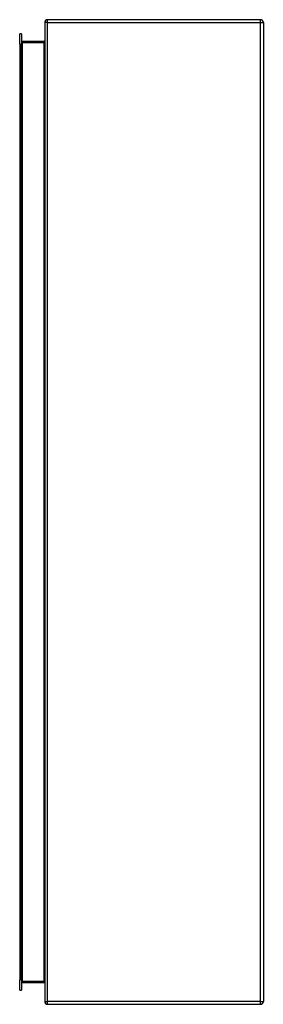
# Model space of a CAD drawing. Header units: inches. Extents: x 46.3 to 55.3, y 9.3 to 45.3.
import ezdxf

# ---------------------------------------------------------------- set-up
doc = ezdxf.new("R2010")
doc.units = ezdxf.units.IN
doc.header["$LTSCALE"] = 4.8
doc.header["$MEASUREMENT"] = 0
doc.layers.add('Visible Edges(ANSI)', color=7, linetype='Continuous', lineweight=25)
doc.layers.add('Visible Tangent Edges(ANSI)', color=7, linetype='Continuous', lineweight=25)

msp = doc.modelspace()

# ---------------------------------------------------------------- linework, layer by layer
at = {"layer": 'Visible Edges(ANSI)'}
for p, q in [((47.257, 45.228), (47.257, 9.426)), ((55.158, 45.327), (47.356, 45.327)), ((55.257, 45.228), (55.257, 9.426)), ((46.34, 44.43), (46.34, 44.815)), ((46.408, 44.815), (46.34, 44.815)), ((46.408, 44.815), (46.408, 44.43)), ((46.34, 44.43), (46.34, 10.224)), ((46.408, 10.224), (46.408, 44.43)), ((47.226, 44.529), (46.439, 44.529)), ((46.34, 9.839), (46.34, 10.224)), ((46.408, 10.224), (46.408, 9.839)), ((46.439, 10.125), (47.226, 10.125)), ((46.34, 9.839), (46.408, 9.839)), ((47.356, 9.327), (55.158, 9.327))]:
    msp.add_line(p, q, dxfattribs=at)
at = {"layer": 'Visible Edges(ANSI)', "flags": 128}
for points in [[(47.257, 44.56), (47.256, 44.558), (47.256, 44.556), (47.256, 44.554), (47.256, 44.553), (47.255, 44.551), (47.255, 44.549), (47.254, 44.548), (47.253, 44.546), (47.252, 44.544), (47.251, 44.543), (47.25, 44.541), (47.249, 44.54), (47.248, 44.538), (47.246, 44.537), (47.245, 44.535), (47.243, 44.534), (47.241, 44.533), (47.239, 44.532), (47.237, 44.531), (47.235, 44.53), (47.233, 44.529), (47.23, 44.529), (47.228, 44.529), (47.226, 44.529)], [(47.226, 10.125), (47.228, 10.125), (47.23, 10.125), (47.233, 10.124), (47.235, 10.123), (47.237, 10.123), (47.239, 10.122), (47.241, 10.121), (47.243, 10.119), (47.245, 10.118), (47.246, 10.117), (47.248, 10.115), (47.249, 10.114), (47.25, 10.112), (47.251, 10.111), (47.252, 10.109), (47.253, 10.108), (47.254, 10.106), (47.255, 10.104), (47.255, 10.103), (47.256, 10.101), (47.256, 10.099), (47.256, 10.097), (47.256, 10.096), (47.257, 10.094)]]:
    msp.add_lwpolyline(points, dxfattribs=at)
at = {"layer": 'Visible Edges(ANSI)'}
for centre, radius, start, end in [((47.356, 45.228), 0.099, 90, 180), ((55.158, 45.228), 0.099, 0, 90), ((46.439, 44.56), 0.031, 180, 270), ((46.439, 10.094), 0.031, 90, 180), ((47.356, 9.426), 0.099, 180, 270), ((55.158, 9.426), 0.099, 270, 0)]:
    msp.add_arc(centre, radius, start, end, dxfattribs=at)
at = {"layer": 'Visible Tangent Edges(ANSI)'}
for p, q in [((47.356, 45.228), (47.257, 45.228)), ((47.356, 45.228), (47.356, 45.327)), ((47.356, 9.426), (47.356, 45.228)), ((47.356, 45.228), (55.158, 45.228)), ((55.158, 45.228), (55.158, 45.327)), ((55.158, 45.228), (55.257, 45.228)), ((55.158, 9.426), (55.158, 45.228)), ((46.34, 44.43), (46.408, 44.43)), ((46.439, 44.498), (46.408, 44.498)), ((46.439, 44.529), (46.439, 44.498)), ((46.439, 44.498), (47.226, 44.498)), ((46.439, 10.156), (46.439, 44.498)), ((47.226, 44.529), (47.226, 44.498)), ((47.226, 44.498), (47.226, 10.156)), ((46.408, 10.224), (46.34, 10.224)), ((46.408, 10.156), (46.439, 10.156)), ((46.439, 10.156), (46.439, 10.125)), ((47.226, 10.156), (46.439, 10.156)), ((47.226, 10.125), (47.226, 10.156)), ((47.257, 9.426), (47.356, 9.426)), ((47.356, 9.327), (47.356, 9.426)), ((55.158, 9.426), (47.356, 9.426)), ((55.158, 9.327), (55.158, 9.426)), ((55.158, 9.426), (55.257, 9.426))]:
    msp.add_line(p, q, dxfattribs=at)
at = {"layer": 'Visible Tangent Edges(ANSI)', "flags": 128}
for points in [[(47.226, 44.498), (47.228, 44.498), (47.23, 44.498), (47.233, 44.499), (47.235, 44.501), (47.237, 44.502), (47.239, 44.504), (47.241, 44.506), (47.243, 44.509), (47.245, 44.511), (47.246, 44.514), (47.248, 44.517), (47.249, 44.52), (47.25, 44.523), (47.251, 44.526), (47.252, 44.529), (47.253, 44.532), (47.254, 44.536), (47.255, 44.539), (47.255, 44.542), (47.256, 44.546), (47.256, 44.549), (47.256, 44.553), (47.256, 44.556), (47.257, 44.56)], [(47.257, 10.094), (47.256, 10.097), (47.256, 10.101), (47.256, 10.104), (47.256, 10.108), (47.255, 10.111), (47.255, 10.115), (47.254, 10.118), (47.253, 10.121), (47.252, 10.125), (47.251, 10.128), (47.25, 10.131), (47.249, 10.134), (47.248, 10.137), (47.246, 10.14), (47.245, 10.142), (47.243, 10.145), (47.241, 10.147), (47.239, 10.149), (47.237, 10.151), (47.235, 10.153), (47.233, 10.154), (47.23, 10.155), (47.228, 10.156), (47.226, 10.156)]]:
    msp.add_lwpolyline(points, dxfattribs=at)

doc.saveas('drawing.dxf')
